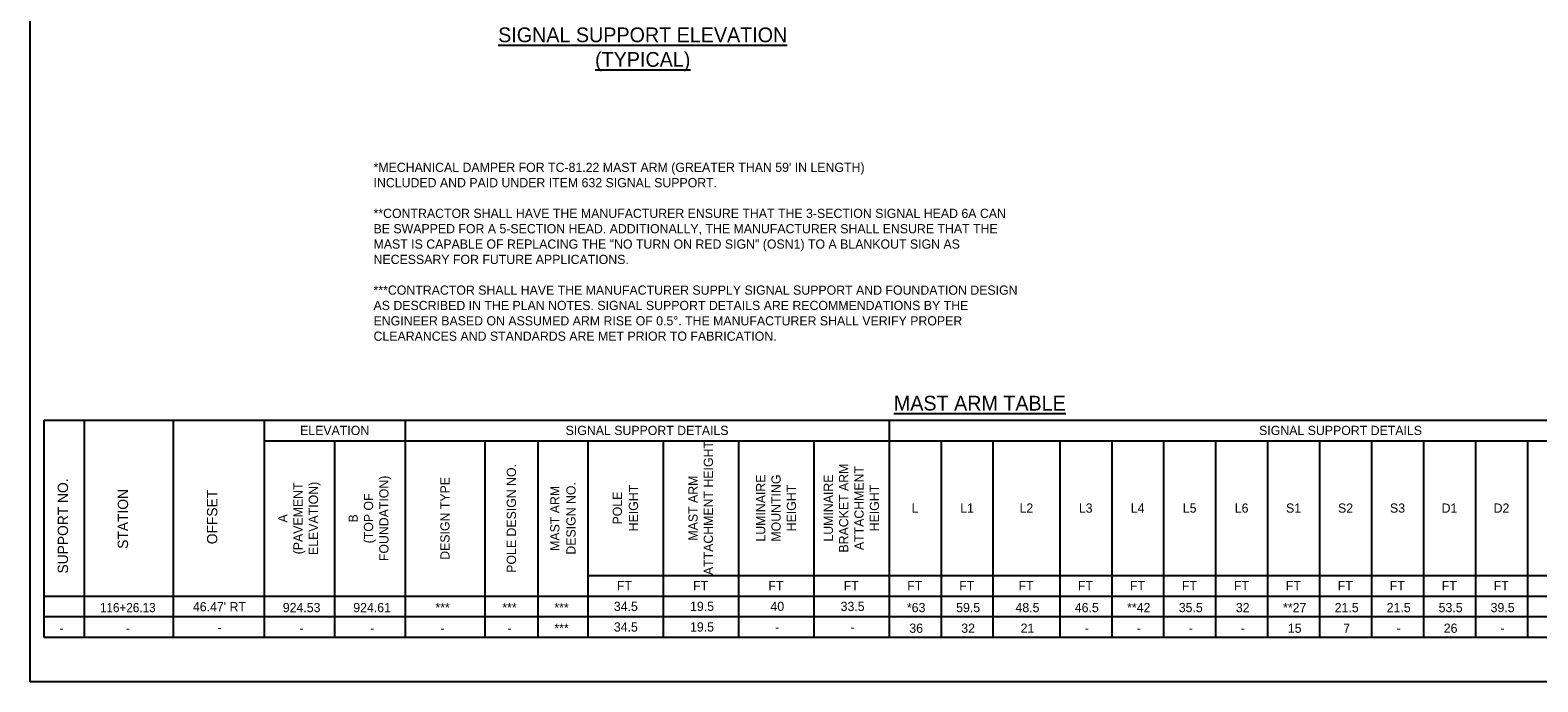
# Model space of a CAD drawing. Header units: feet. Extents: x -492 to 1495683, y -198 to 337262.
# Tile 12 of 32: x 64 to 84, y -138 to -129. Entities that reach past the tile are written whole.
import ezdxf
from ezdxf.enums import TextEntityAlignment as Align

# ---------------------------------------------------------------- set-up
doc = ezdxf.new("R2010")
doc.units = ezdxf.units.FT
doc.header["$MEASUREMENT"] = 0
doc.layers.add('COLUMNS', color=6, linetype='Continuous', plot=False)
doc.layers.add('SH_Data', color=7, linetype='Continuous')
doc.layers.add('TEXT-DED', color=10, linetype='Continuous')
doc.styles.add('Slanted-Normal', font='font31.shx', dxfattribs={"height": 0.14})

msp = doc.modelspace()

# ---------------------------------------------------------------- linework, layer by layer
at = {"layer": 'COLUMNS', "color": 1}
msp.add_lwpolyline([(63.55946, -138.06895), (63.55946, -117.31895), (93.93446, -117.31895), (93.93446, -138.06895)], close=True, dxfattribs=at)
at = {"layer": 'SH_Data'}
for p, q in [((63.74504, -134.51572), (92.49909, -134.51572)), ((63.74504, -134.51572), (63.74504, -137.46396)), ((64.29148, -134.51572), (64.29148, -137.46396)), ((65.50251, -134.51572), (65.50251, -137.46396)), ((66.73548, -134.51572), (66.73548, -137.46396)), ((68.64851, -134.51572), (68.64851, -137.46396)), ((75.21586, -134.51572), (75.21586, -137.46396)), ((66.73548, -134.79572), (92.49909, -134.79572)), ((67.69199, -134.79572), (67.69199, -137.46396)), ((69.73029, -134.79572), (69.73029, -137.46396)), ((70.45156, -134.79572), (70.45156, -137.46396)), ((71.12887, -134.79572), (71.12887, -137.46396)), ((72.14846, -134.79572), (72.14846, -137.46396)), ((73.17236, -134.79572), (73.17236, -137.46396)), ((74.19411, -134.79572), (74.19411, -137.46396)), ((75.92121, -134.79572), (75.92121, -137.46396)), ((76.62657, -134.79572), (76.62657, -137.46396)), ((77.53193, -134.79572), (77.53193, -137.46396)), ((78.23728, -134.79572), (78.23728, -137.46396)), ((78.94264, -134.79572), (78.94264, -137.46396)), ((79.648, -134.79572), (79.648, -137.46396)), ((80.35336, -134.79572), (80.35336, -137.46396)), ((81.05871, -134.79572), (81.05871, -137.46396)), ((81.76407, -134.79572), (81.76407, -137.46396)), ((82.46943, -134.79572), (82.46943, -137.46396)), ((83.17478, -134.79572), (83.17478, -137.46396)), ((83.88014, -134.79572), (83.88014, -137.46396)), ((71.12887, -136.62396), (92.49909, -136.62396)), ((63.74504, -136.90396), (92.49909, -136.90396)), ((63.74504, -137.46396), (92.49909, -137.46396))]:
    msp.add_line(p, q, dxfattribs=at)
at = {"layer": 'TEXT-DED'}
msp.add_line((63.74504, -137.18396), (92.49909, -137.18396), dxfattribs=at)

# ---------------------------------------------------------------- texts
at = {"layer": 'TEXT-DED', "style": 'Slanted-Normal'}
msp.add_text('%%UMAST ARM TABLE', height=0.2, dxfattribs=at).set_placement((75.28126, -134.18531), align=Align.TOP_LEFT)
for s, p in [('ELEVATION', (67.69199, -134.65572)), ('SIGNAL SUPPORT DETAILS', (71.93218, -134.65572)), ('SIGNAL SUPPORT DETAILS', (81.34332, -134.65572)), ('L', (75.56853, -135.70984)), ('L1', (76.27389, -135.70984)), ('L2', (77.07925, -135.70984)), ('L3', (77.88461, -135.70984)), ('L4', (78.58996, -135.70984)), ('L5', (79.29532, -135.70984)), ('L6', (80.00068, -135.70984)), ('S1', (80.70603, -135.70984)), ('S2', (81.41139, -135.70984)), ('S3', (82.11675, -135.70984)), ('D1', (82.82211, -135.70984)), ('D2', (83.52746, -135.70984)), ('FT', (71.62502, -136.76396)), ('FT', (72.65893, -136.76396)), ('FT', (73.68067, -136.76396)), ('FT', (74.70242, -136.76396)), ('FT', (75.56511, -136.76396)), ('FT', (76.27047, -136.76396)), ('FT', (77.07583, -136.76396)), ('FT', (77.88119, -136.76396)), ('FT', (78.58654, -136.76396)), ('FT', (79.2919, -136.76396)), ('FT', (79.99726, -136.76396)), ('FT', (80.70261, -136.76396)), ('FT', (81.40797, -136.76396)), ('FT', (82.11333, -136.76396)), ('FT', (82.81869, -136.76396)), ('FT', (83.52404, -136.76396)), ("46.47' RT", (66.1284, -137.04923)), ('924.53', (67.2437, -137.06043)), ('924.61', (68.20021, -137.06043)), ('***', (69.15673, -137.06043)), ('***', (70.06429, -137.06043)), ('***', (70.77138, -137.06043)), ('34.5', (71.64371, -137.04396)), ('19.5', (72.67761, -137.04396)), ('40', (73.69936, -137.04396)), ('33.5', (74.72111, -137.04396)), ('*63', (75.5838, -137.06043)), ('59.5', (76.28916, -137.06043)), ('48.5', (77.09452, -137.06043)), ('46.5', (77.89987, -137.06043)), ('**42', (78.60523, -137.06043)), ('35.5', (79.31059, -137.06043)), ('32', (80.01594, -137.06043)), ('**27', (80.7213, -137.06043)), ('21.5', (81.42666, -137.06043)), ('21.5', (82.13202, -137.06043)), ('53.5', (82.83737, -137.06043)), ('39.5', (83.54273, -137.06043)), ('***', (70.77138, -137.34043)), ('34.5', (71.64371, -137.32396)), ('19.5', (72.67761, -137.32396)), ('36', (75.5838, -137.34043)), ('32', (76.28916, -137.34043)), ('21', (77.09452, -137.34043)), ('15', (80.7213, -137.34043)), ('7', (81.42666, -137.34043)), ('26', (82.83737, -137.34043)), ('-', (63.98465, -137.34043)), ('-', (66.1284, -137.32923)), ('-', (67.2437, -137.34043)), ('-', (68.20021, -137.34043)), ('-', (69.15673, -137.34043)), ('-', (70.06429, -137.34043)), ('-', (73.69936, -137.32396)), ('-', (74.72111, -137.32396)), ('-', (77.89987, -137.34043)), ('-', (78.60523, -137.34043)), ('-', (79.31059, -137.34043)), ('-', (80.01594, -137.34043)), ('-', (82.13202, -137.34043)), ('-', (83.54273, -137.34043))]:
    msp.add_text(s, height=0.125, dxfattribs=at).set_placement(p, align=Align.MIDDLE_CENTER)
for s, p in [('SUPPORT NO.', (64.0035, -135.9527)), ('STATION', (64.81854, -135.85663)), ('OFFSET', (66.02956, -135.8313))]:
    msp.add_text(s, height=0.14, rotation=90, dxfattribs=at).set_placement(p, align=Align.MIDDLE_CENTER)
at = {"layer": 'TEXT-DED', "style": 'Slanted-Normal', "width": 0.95}
for s, p in [('116+26.13', (64.88426, -137.06043)), ('-', (64.88426, -137.34043))]:
    msp.add_text(s, height=0.125, dxfattribs=at).set_placement(p, align=Align.MIDDLE_CENTER)
at = {"layer": 'TEXT-DED', "insert": (71.87288, -129.77887), "char_height": 0.2, "attachment_point": 8, "style": 'Slanted-Normal'}
msp.add_mtext('{\\LSIGNAL SUPPORT ELEVATION\\P(TYPICAL)}', dxfattribs=at)
at = {"layer": 'TEXT-DED', "insert": (68.09477, -131.02134), "char_height": 0.125, "width": 8.8930749, "attachment_point": 1, "style": 'Slanted-Normal'}
msp.add_mtext('\\pxi-3,l4,t4;*MECHANICAL DAMPER FOR TC-81.22 MAST ARM (GREATER THAN 59\' IN LENGTH)\\PINCLUDED AND PAID UNDER ITEM 632 SIGNAL SUPPORT. \\P\\pi0,l1,t1,4;\\P**CONTRACTOR SHALL HAVE THE MANUFACTURER ENSURE THAT THE 3-SECTION SIGNAL HEAD 6A CAN BE SWAPPED FOR A 5-SECTION HEAD. ADDITIONALLY, THE MANUFACTURER SHALL ENSURE THAT THE MAST IS CAPABLE OF REPLACING THE "NO TURN ON RED SIGN" (OSN1) TO A BLANKOUT SIGN AS NECESSARY FOR FUTURE APPLICATIONS. \\P\\pi-3,l4,t4;\\P\\pi0,l1,t1,4;***CONTRACTOR SHALL HAVE THE MANUFACTURER SUPPLY SIGNAL SUPPORT AND FOUNDATION DESIGN AS DESCRIBED IN THE PLAN NOTES. SIGNAL SUPPORT DETAILS ARE RECOMMENDATIONS BY THE ENGINEER BASED ON ASSUMED ARM RISE OF 0.5%%D. THE MANUFACTURER SHALL VERIFY PROPER CLEARANCES AND STANDARDS ARE MET PRIOR TO FABRICATION.', dxfattribs=at)
at = {"layer": 'TEXT-DED', "char_height": 0.125, "attachment_point": 5, "rotation": 90, "style": 'Slanted-Normal'}
for s, insert, width in [('\\pxqc;MAST ARM ATTACHMENT HEIGHT ', (72.66041, -135.70984), 1.8149352), ('POLE DESIGN NO.', (70.09092, -135.84984), 1.5256152), ('\\pxqc;LUMINAIRE BRACKET ARM ATTACHMENT HEIGHT ', (74.70498, -135.70984), 1.5986525), ('A \\P(PAVEMENT ELEVATION)', (67.21374, -135.84984), 1.5256152), ('B \\P(TOP OF FOUNDATION)', (68.17025, -135.84984), 1.5256152), ('DESIGN TYPE', (69.1894, -135.84984), 1.5256152), ('\\pxqc;LUMINAIRE MOUNTING HEIGHT ', (73.68324, -135.70984), 1.5063788)]:
    msp.add_mtext(s, dxfattribs=dict(at, insert=insert, width=width))
at = {"layer": 'TEXT-DED', "char_height": 0.125, "attachment_point": 5, "rotation": 90, "line_spacing_factor": 1.05, "style": 'Slanted-Normal'}
for s, insert, width in [('MAST ARM DESIGN NO.', (70.79022, -135.84984), 1.5089324), ('POLE\\PHEIGHT', (71.63867, -135.70984), 1.8693159)]:
    msp.add_mtext(s, dxfattribs=dict(at, insert=insert, width=width))

doc.saveas('drawing.dxf')
